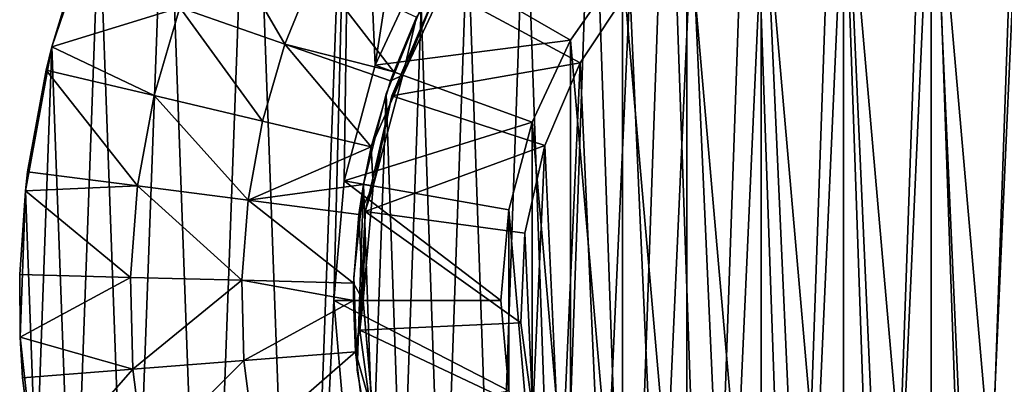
# Model space of a CAD drawing. Header units: millimetres. Extents: x 1 to 103, y -51 to 51.
# Tile 5 of 16: x 1 to 51, y -4 to 14. Entities that reach past the tile are written whole.
import ezdxf

# ---------------------------------------------------------------- set-up
doc = ezdxf.new("R2010")
doc.units = ezdxf.units.MM
doc.header["$LTSCALE"] = 25.4
doc.layers.get('0').update_dxf_attribs({"true_color": 0xff5454})

# ---------------------------------------------------------------- blocks, each defined once
blk = doc.blocks.new('HELIOS-LED-8991-8992.STL')
at = {"color": 7, "true_color": 0xffffff}
mesh = blk.add_polyface(dxfattribs=at)
corners = [(14.845, -35.398, 3.674), (17.092, -6.078, 3.674), (16.561, 0, 3.674), (20.391, -40.366, 3.674), (18.671, -11.971, 3.674), (21.25, -17.5, 3.674), (26.6, -44.475, 3.674), (24.749, -22.498, 3.674), (29.063, -26.812, 3.674), (33.342, -47.635, 3.674), (34.061, -30.311, 3.674), (40.472, -49.78, 3.674), (39.59, -32.889, 3.674), (45.483, -34.468, 3.674), (47.838, -50.864, 3.674), (51.561, -35, 3.674), (55.283, -50.864, 3.674), (57.638, -34.468, 3.674), (62.649, -49.78, 3.674), (63.531, -32.889, 3.674), (69.779, -47.635, 3.674), (69.061, -30.311, 3.674), (74.058, -26.812, 3.674), (76.521, -44.475, 3.674), (78.372, -22.498, 3.674), (82.73, -40.366, 3.674), (81.871, -17.5, 3.674), (84.45, -11.971, 3.674), (88.276, -35.398, 3.674), (86.029, -6.078, 3.674), (86.561, 0, 3.674), (1.409, -9.263, 3.674), (0.866, 5.578, 3.674), (0.595, -1.863, 3.674), (2.219, 12.9, 3.674), (3.292, -16.467, 3.674), (4.623, 19.946, 3.674), (6.204, -23.319, 3.674), (8.027, 26.568, 3.674), (10.083, -29.675, 3.674), (12.36, 32.623, 3.674), (17.527, 37.983, 3.674), (17.092, 6.078, 3.674), (18.671, 11.971, 3.674), (23.42, 42.534, 3.674), (21.25, 17.5, 3.674), (24.749, 22.498, 3.674), (29.913, 46.178, 3.674), (29.063, 26.812, 3.674), (34.061, 30.311, 3.674), (36.867, 48.838, 3.674), (39.59, 32.889, 3.674), (44.135, 50.457, 3.674), (45.483, 34.468, 3.674), (51.561, 51, 3.674), (51.561, 35, 3.674), (57.638, 34.468, 3.674), (58.986, 50.457, 3.674), (63.531, 32.889, 3.674), (66.254, 48.838, 3.674), (69.061, 30.311, 3.674), (73.208, 46.178, 3.674), (74.058, 26.812, 3.674), (79.701, 42.534, 3.674), (78.372, 22.498, 3.674), (81.871, 17.5, 3.674), (85.594, 37.983, 3.674), (84.45, 11.971, 3.674), (86.029, 6.078, 3.674), (90.762, 32.623, 3.674), (93.038, -29.675, 3.674), (95.094, 26.568, 3.674), (96.917, -23.319, 3.674), (98.498, 19.946, 3.674), (99.829, -16.467, 3.674), (100.902, 12.9, 3.674), (101.712, -9.263, 3.674), (102.255, 5.578, 3.674), (102.526, -1.863, 3.674)]
mesh.append_faces([[corners[k] for k in face] for face in [(31, 32, 33), (77, 76, 78)]], dxfattribs={"vtx0": -1, "color": 7})
mesh.append_faces([[corners[k] for k in face] for face in [(1, 3, 4), (4, 3, 5), (5, 6, 7), (7, 6, 8), (8, 9, 10), (10, 11, 12), (12, 11, 13), (13, 14, 15), (15, 16, 17), (17, 18, 19), (19, 20, 21), (21, 20, 22), (22, 23, 24), (24, 25, 26), (26, 25, 27), (27, 28, 29), (29, 28, 30), (32, 31, 34), (34, 35, 36), (36, 37, 38), (38, 39, 40), (40, 0, 41), (41, 43, 44), (44, 46, 47), (47, 49, 50), (50, 51, 52), (52, 53, 54), (54, 56, 57), (57, 58, 59), (59, 60, 61), (61, 62, 63), (63, 65, 66), (66, 68, 69), (69, 70, 71), (71, 72, 73), (73, 74, 75), (75, 76, 77)]], dxfattribs={"vtx0": -1, "vtx1": -1, "color": 7})
mesh.append_faces([[corners[k] for k in face] for face in [(41, 0, 2), (69, 30, 28)]], dxfattribs={"vtx0": -1, "vtx1": -1, "vtx2": -1, "color": 7})
mesh.append_faces([[corners[k] for k in face] for face in [(0, 1, 2), (1, 0, 3), (5, 3, 6), (8, 6, 9), (10, 9, 11), (13, 11, 14), (15, 14, 16), (17, 16, 18), (19, 18, 20), (22, 20, 23), (24, 23, 25), (27, 25, 28), (34, 31, 35), (36, 35, 37), (38, 37, 39), (40, 39, 0), (41, 2, 42), (41, 42, 43), (44, 43, 45), (44, 45, 46), (47, 46, 48), (47, 48, 49), (50, 49, 51), (52, 51, 53), (54, 53, 55), (54, 55, 56), (57, 56, 58), (59, 58, 60), (61, 60, 62), (63, 62, 64), (63, 64, 65), (66, 65, 67), (66, 67, 68), (69, 68, 30), (69, 28, 70), (71, 70, 72), (73, 72, 74), (75, 74, 76)]], dxfattribs={"vtx0": -1, "vtx2": -1, "color": 7})
mesh = blk.add_polyface(dxfattribs=at)
corners = [(17.747, -3.554, 7.174), (18.077, 5.904, 7.174), (17.581, 1.187, 7.174), (18.57, -8.225, 7.174), (19.225, 10.507, 7.174), (20.036, -12.737, 7.174), (21.002, 14.905, 7.174), (22.116, -17, 7.174), (23.373, 19.013, 7.174), (24.768, -20.932, 7.174), (26.294, 22.75, 7.174), (27.942, -24.458, 7.174), (29.706, 26.046, 7.174), (31.576, -27.507, 7.174), (33.543, 28.834, 7.174), (35.598, -30.02, 7.174), (37.731, 31.061, 7.174), (39.932, -31.95, 7.174), (42.189, 32.683, 7.174), (44.492, -33.257, 7.174), (46.829, 33.669, 7.174), (49.189, -33.917, 7.174), (51.561, 34, 7.174), (51.561, -34, 7.174), (53.932, -33.917, 7.174), (56.292, 33.669, 7.174), (58.63, -33.257, 7.174), (60.932, 32.683, 7.174), (63.189, -31.95, 7.174), (65.39, 31.061, 7.174), (67.523, -30.02, 7.174), (69.578, 28.834, 7.174), (71.545, -27.507, 7.174), (73.415, 26.046, 7.174), (75.179, -24.458, 7.174), (76.827, 22.75, 7.174), (78.353, -20.932, 7.174), (79.748, 19.013, 7.174), (81.005, -17, 7.174), (82.12, 14.905, 7.174), (83.085, -12.737, 7.174), (83.896, 10.507, 7.174), (84.551, -8.225, 7.174), (85.044, 5.904, 7.174), (85.374, -3.554, 7.174), (85.54, 1.187, 7.174)]
mesh.append_faces([[corners[k] for k in face] for face in [(0, 1, 2), (43, 44, 45)]], dxfattribs={"vtx0": -1, "color": 7})
mesh.append_faces([[corners[k] for k in face] for face in [(1, 3, 4), (4, 5, 6), (6, 7, 8), (8, 9, 10), (10, 11, 12), (12, 13, 14), (14, 15, 16), (16, 17, 18), (18, 19, 20), (20, 21, 22), (22, 24, 25), (25, 26, 27), (27, 28, 29), (29, 30, 31), (31, 32, 33), (33, 34, 35), (35, 36, 37), (37, 38, 39), (39, 40, 41), (41, 42, 43)]], dxfattribs={"vtx0": -1, "vtx1": -1, "color": 7})
mesh.append_faces([[corners[k] for k in face] for face in [(1, 0, 3), (4, 3, 5), (6, 5, 7), (8, 7, 9), (10, 9, 11), (12, 11, 13), (14, 13, 15), (16, 15, 17), (18, 17, 19), (20, 19, 21), (22, 21, 23), (22, 23, 24), (25, 24, 26), (27, 26, 28), (29, 28, 30), (31, 30, 32), (33, 32, 34), (35, 34, 36), (37, 36, 38), (39, 38, 40), (41, 40, 42), (43, 42, 44)]], dxfattribs={"vtx0": -1, "vtx2": -1, "color": 7})
mesh = blk.add_polyface(dxfattribs=at)
corners = [(18.077, 5.904, 6.174), (17.747, -3.554, 6.174), (17.581, 1.187, 6.174), (18.57, -8.225, 6.174), (19.225, 10.507, 6.174), (20.036, -12.737, 6.174), (21.002, 14.905, 6.174), (22.116, -17, 6.174), (23.373, 19.013, 6.174), (24.768, -20.932, 6.174), (26.294, 22.75, 6.174), (27.942, -24.458, 6.174), (29.706, 26.046, 6.174), (31.576, -27.507, 6.174), (33.543, 28.834, 6.174), (35.598, -30.02, 6.174), (37.731, 31.061, 6.174), (39.932, -31.95, 6.174), (42.189, 32.683, 6.174), (44.492, -33.257, 6.174), (46.829, 33.669, 6.174), (49.189, -33.917, 6.174), (51.561, 34, 6.174), (51.561, -34, 6.174), (56.292, 33.669, 6.174), (53.932, -33.917, 6.174), (58.63, -33.257, 6.174), (60.932, 32.683, 6.174), (63.189, -31.95, 6.174), (65.39, 31.061, 6.174), (67.523, -30.02, 6.174), (69.578, 28.834, 6.174), (71.545, -27.507, 6.174), (73.415, 26.046, 6.174), (75.179, -24.458, 6.174), (76.827, 22.75, 6.174), (78.353, -20.932, 6.174), (79.748, 19.013, 6.174), (81.005, -17, 6.174), (82.12, 14.905, 6.174), (83.085, -12.737, 6.174), (83.896, 10.507, 6.174), (84.551, -8.225, 6.174), (85.044, 5.904, 6.174), (85.374, -3.554, 6.174), (85.54, 1.187, 6.174)]
mesh.append_faces([[corners[k] for k in face] for face in [(0, 1, 2), (44, 43, 45)]], dxfattribs={"vtx0": -1, "color": 7})
mesh.append_faces([[corners[k] for k in face] for face in [(1, 0, 3), (3, 4, 5), (5, 6, 7), (7, 8, 9), (9, 10, 11), (11, 12, 13), (13, 14, 15), (15, 16, 17), (17, 18, 19), (19, 20, 21), (21, 22, 23), (23, 24, 25), (25, 24, 26), (26, 27, 28), (28, 29, 30), (30, 31, 32), (32, 33, 34), (34, 35, 36), (36, 37, 38), (38, 39, 40), (40, 41, 42), (42, 43, 44)]], dxfattribs={"vtx0": -1, "vtx1": -1, "color": 7})
mesh.append_faces([[corners[k] for k in face] for face in [(3, 0, 4), (5, 4, 6), (7, 6, 8), (9, 8, 10), (11, 10, 12), (13, 12, 14), (15, 14, 16), (17, 16, 18), (19, 18, 20), (21, 20, 22), (23, 22, 24), (26, 24, 27), (28, 27, 29), (30, 29, 31), (32, 31, 33), (34, 33, 35), (36, 35, 37), (38, 37, 39), (40, 39, 41), (42, 41, 43)]], dxfattribs={"vtx0": -1, "vtx2": -1, "color": 7})
mesh = blk.add_polyface(dxfattribs=at)
corners = [(18.705, -7.499, 6.174), (18.061, 0, 6.174), (17.894, -1.512, 6.174), (18.569, -5.817, 6.174), (20.081, -11.458, 6.174), (20.572, -13.245, 6.174), (22.549, -16.75, 6.174), (23.435, -18.565, 6.174), (25.898, -21.533, 6.174), (27.202, -23.289, 6.174), (30.027, -25.662, 6.174), (31.752, -27.264, 6.174), (34.811, -29.012, 6.174), (36.939, -30.363, 6.174), (40.103, -31.48, 6.174), (42.595, -32.486, 6.174), (45.743, -32.991, 6.174), (48.54, -33.564, 6.174), (51.561, -33.5, 6.174), (54.581, -33.564, 6.174), (57.378, -32.991, 6.174), (60.526, -32.486, 6.174), (63.018, -31.48, 6.174), (66.182, -30.363, 6.174), (68.311, -29.012, 6.174), (71.369, -27.264, 6.174), (73.094, -25.662, 6.174), (75.919, -23.289, 6.174), (77.223, -21.533, 6.174), (79.686, -18.565, 6.174), (80.572, -16.75, 6.174), (82.549, -13.245, 6.174), (83.04, -11.458, 6.174), (84.416, -7.499, 6.174), (84.552, -5.817, 6.174), (85.227, -1.512, 6.174), (85.061, 0, 6.174), (18.165, 4.524, 6.174), (18.569, 5.817, 6.174), (19.51, 10.414, 6.174), (20.081, 11.458, 6.174), (21.884, 15.969, 6.174), (22.549, 16.75, 6.174), (25.213, 21.012, 6.174), (25.898, 21.533, 6.174), (29.388, 25.379, 6.174), (30.027, 25.662, 6.174), (34.276, 28.93, 6.174), (34.811, 29.012, 6.174), (39.719, 31.551, 6.174), (40.103, 31.48, 6.174), (45.543, 33.158, 6.174), (45.743, 32.991, 6.174), (51.561, 33.7, 6.174), (51.561, 33.5, 6.174), (57.378, 32.991, 6.174), (57.578, 33.158, 6.174), (63.018, 31.48, 6.174), (63.402, 31.551, 6.174), (68.311, 29.012, 6.174), (68.845, 28.93, 6.174), (73.094, 25.662, 6.174), (73.733, 25.379, 6.174), (77.223, 21.533, 6.174), (77.908, 21.012, 6.174), (80.572, 16.75, 6.174), (81.237, 15.969, 6.174), (83.04, 11.458, 6.174), (83.611, 10.414, 6.174), (84.552, 5.817, 6.174), (84.956, 4.524, 6.174)]
mesh.append_faces([[corners[k] for k in face] for face in [(0, 1, 2), (1, 0, 3), (3, 0, 4), (4, 5, 6), (6, 7, 8), (8, 9, 10), (10, 11, 12), (12, 13, 14), (14, 15, 16), (16, 17, 18), (18, 19, 20), (20, 21, 22), (22, 23, 24), (24, 25, 26), (26, 27, 28), (28, 29, 30), (30, 31, 32), (32, 33, 34), (34, 35, 36), (37, 38, 39), (39, 40, 41), (41, 42, 43), (43, 44, 45), (45, 46, 47), (47, 48, 49), (49, 50, 51), (51, 52, 53), (53, 55, 56), (56, 57, 58), (58, 59, 60), (60, 61, 62), (62, 63, 64), (64, 65, 66), (66, 67, 68), (68, 69, 70), (70, 36, 35)]], dxfattribs={"vtx0": -1, "vtx1": -1, "color": 7})
mesh.append_faces([[corners[k] for k in face] for face in [(4, 0, 5), (6, 5, 7), (8, 7, 9), (10, 9, 11), (12, 11, 13), (14, 13, 15), (16, 15, 17), (18, 17, 19), (20, 19, 21), (22, 21, 23), (24, 23, 25), (26, 25, 27), (28, 27, 29), (30, 29, 31), (32, 31, 33), (34, 33, 35), (1, 37, 2), (37, 1, 38), (39, 38, 40), (41, 40, 42), (43, 42, 44), (45, 44, 46), (47, 46, 48), (49, 48, 50), (51, 50, 52), (53, 52, 54), (53, 54, 55), (56, 55, 57), (58, 57, 59), (60, 59, 61), (62, 61, 63), (64, 63, 65), (66, 65, 67), (68, 67, 69), (70, 69, 36)]], dxfattribs={"vtx0": -1, "vtx2": -1, "color": 7})
mesh = blk.add_polyface(dxfattribs=at)
corners = [(25.463, -4.602, 51.174), (25.463, 4.602, 51.174), (25.061, 0, 51.174), (26.659, -9.064, 51.174), (26.659, 9.064, 51.174), (28.611, -13.25, 51.174), (28.611, 13.25, 51.174), (31.26, -17.034, 51.174), (31.26, 17.034, 51.174), (34.527, -20.3, 51.174), (34.527, 20.3, 51.174), (38.311, -22.95, 51.174), (38.311, 22.95, 51.174), (42.497, -24.902, 51.174), (42.497, 24.902, 51.174), (46.959, -26.097, 51.174), (46.959, 26.097, 51.174), (51.561, -26.5, 51.174), (51.561, 26.5, 51.174), (56.162, -26.097, 51.174), (56.162, 26.097, 51.174), (60.624, -24.902, 51.174), (60.624, 24.902, 51.174), (64.811, -22.95, 51.174), (64.811, 22.95, 51.174), (68.594, -20.3, 51.174), (68.594, 20.3, 51.174), (71.861, -17.034, 51.174), (71.861, 17.034, 51.174), (74.51, -13.25, 51.174), (74.51, 13.25, 51.174), (76.462, -9.064, 51.174), (76.462, 9.064, 51.174), (77.658, -4.602, 51.174), (77.658, 4.602, 51.174), (78.061, 0, 51.174)]
mesh.append_faces([[corners[k] for k in face] for face in [(0, 1, 2), (34, 33, 35)]], dxfattribs={"vtx0": -1, "color": 7})
mesh.append_faces([[corners[k] for k in face] for face in [(1, 3, 4), (4, 5, 6), (6, 7, 8), (8, 9, 10), (10, 11, 12), (12, 13, 14), (14, 15, 16), (16, 17, 18), (18, 19, 20), (20, 21, 22), (22, 23, 24), (24, 25, 26), (26, 27, 28), (28, 29, 30), (30, 31, 32), (32, 33, 34)]], dxfattribs={"vtx0": -1, "vtx1": -1, "color": 7})
mesh.append_faces([[corners[k] for k in face] for face in [(1, 0, 3), (4, 3, 5), (6, 5, 7), (8, 7, 9), (10, 9, 11), (12, 11, 13), (14, 13, 15), (16, 15, 17), (18, 17, 19), (20, 19, 21), (22, 21, 23), (24, 23, 25), (26, 25, 27), (28, 27, 29), (30, 29, 31), (32, 31, 33)]], dxfattribs={"vtx0": -1, "vtx2": -1, "color": 7})
mesh = blk.add_polyface(dxfattribs=at)
corners = [(26.291, 3.423, 50.174), (26.7, -5.674, 50.174), (26.086, -1.144, 50.174), (27.309, 7.88, 50.174), (28.113, -10.022, 50.174), (29.105, 12.084, 50.174), (30.279, -14.048, 50.174), (31.624, 15.899, 50.174), (33.129, -17.622, 50.174), (34.783, 19.203, 50.174), (36.572, -20.63, 50.174), (38.482, 21.89, 50.174), (40.496, -22.975, 50.174), (42.6, 23.874, 50.174), (44.777, -24.581, 50.174), (47.007, 25.09, 50.174), (49.275, -25.397, 50.174), (51.561, 25.5, 50.174), (53.846, -25.397, 50.174), (56.114, 25.09, 50.174), (58.344, -24.581, 50.174), (60.521, 23.874, 50.174), (62.625, -22.975, 50.174), (64.639, 21.89, 50.174), (66.549, -20.63, 50.174), (68.338, 19.203, 50.174), (69.992, -17.622, 50.174), (71.497, 15.899, 50.174), (72.842, -14.048, 50.174), (74.016, 12.084, 50.174), (75.008, -10.022, 50.174), (75.812, 7.88, 50.174), (76.421, -5.674, 50.174), (76.83, 3.423, 50.174), (77.035, -1.144, 50.174)]
mesh.append_faces([[corners[k] for k in face] for face in [(0, 1, 2), (32, 33, 34)]], dxfattribs={"vtx0": -1, "color": 7})
mesh.append_faces([[corners[k] for k in face] for face in [(1, 3, 4), (4, 5, 6), (6, 7, 8), (8, 9, 10), (10, 11, 12), (12, 13, 14), (14, 15, 16), (16, 17, 18), (18, 19, 20), (20, 21, 22), (22, 23, 24), (24, 25, 26), (26, 27, 28), (28, 29, 30), (30, 31, 32)]], dxfattribs={"vtx0": -1, "vtx1": -1, "color": 7})
mesh.append_faces([[corners[k] for k in face] for face in [(1, 0, 3), (4, 3, 5), (6, 5, 7), (8, 7, 9), (10, 9, 11), (12, 11, 13), (14, 13, 15), (16, 15, 17), (18, 17, 19), (20, 19, 21), (22, 21, 23), (24, 23, 25), (26, 25, 27), (28, 27, 29), (30, 29, 31), (32, 31, 33)]], dxfattribs={"vtx0": -1, "vtx2": -1, "color": 7})
mesh = blk.add_polyface(dxfattribs=at)
corners = [(31.26, 17.034, 51.174), (21.25, 17.5, 3.674), (28.611, 13.25, 51.174), (24.749, 22.498, 3.674)]
mesh.append_faces([[corners[k] for k in face] for face in [(0, 1, 2), (1, 0, 3)]], dxfattribs={"vtx0": -1, "color": 7})
mesh = blk.add_polyface(dxfattribs=at)
corners = [(21.884, 15.969, 6.174), (31.624, 15.899, 50.174), (29.105, 12.084, 50.174), (25.213, 21.012, 6.174)]
mesh.append_faces([[corners[k] for k in face] for face in [(0, 1, 2), (1, 0, 3)]], dxfattribs={"vtx0": -1, "color": 7})
mesh = blk.add_polyface(dxfattribs=at)
corners = [(4.623, 19.946, 3.674), (3.392, 16.756, 2.674), (2.219, 12.9, 3.674)]
mesh.append_faces([[corners[k] for k in face] for face in [(0, 1, 2)]], dxfattribs={"color": 7})
mesh = blk.add_polyface(dxfattribs=at)
corners = [(10.479, 19.228, 1.905), (14.075, 13.039, 1.405), (8.719, 14.902, 1.905), (15.615, 16.824, 1.405)]
mesh.append_faces([[corners[k] for k in face] for face in [(0, 1, 2), (1, 0, 3)]], dxfattribs={"vtx0": -1, "color": 7})
mesh = blk.add_polyface(dxfattribs=at)
corners = [(28.611, 13.25, 51.174), (18.671, 11.971, 3.674), (26.659, 9.064, 51.174), (21.25, 17.5, 3.674)]
mesh.append_faces([[corners[k] for k in face] for face in [(0, 1, 2), (1, 0, 3)]], dxfattribs={"vtx0": -1, "color": 7})
mesh = blk.add_polyface(dxfattribs=at)
corners = [(8.719, 14.902, 1.905), (2.219, 12.9, 2.674), (3.392, 16.756, 2.674)]
mesh.append_faces([[corners[k] for k in face] for face in [(0, 1, 2)]], dxfattribs={"color": 7})
mesh = blk.add_polyface(dxfattribs=at)
corners = [(3.392, 16.756, 2.674), (2.219, 12.9, 2.674), (2.219, 12.9, 3.674)]
mesh.append_faces([[corners[k] for k in face] for face in [(0, 1, 2)]], dxfattribs={"color": 7})
mesh = blk.add_polyface(dxfattribs=at)
corners = [(15.615, 16.824, 1.405), (19.611, 11.629, 1.174), (14.075, 13.039, 1.405), (20.767, 14.413, 1.174)]
mesh.append_faces([[corners[k] for k in face] for face in [(0, 1, 2), (1, 0, 3)]], dxfattribs={"vtx0": -1, "color": 7})
mesh = blk.add_polyface(dxfattribs=at)
corners = [(22.549, 16.75, 6.174), (20.081, 11.458, 6.174), (20.767, 14.413, 1.174)]
mesh.append_faces([[corners[k] for k in face] for face in [(0, 1, 2)]], dxfattribs={"color": 7})
mesh = blk.add_polyface(dxfattribs=at)
corners = [(19.51, 10.414, 6.174), (29.105, 12.084, 50.174), (27.309, 7.88, 50.174), (21.884, 15.969, 6.174)]
mesh.append_faces([[corners[k] for k in face] for face in [(0, 1, 2), (1, 0, 3)]], dxfattribs={"vtx0": -1, "color": 7})
mesh = blk.add_polyface(dxfattribs=at)
corners = [(8.719, 14.902, 1.905), (7.414, 10.418, 1.905), (2.219, 12.9, 2.674)]
mesh.append_faces([[corners[k] for k in face] for face in [(0, 1, 2)]], dxfattribs={"color": 7})
mesh = blk.add_polyface(dxfattribs=at)
corners = [(8.719, 14.902, 1.905), (12.933, 9.116, 1.405), (7.414, 10.418, 1.905), (14.075, 13.039, 1.405)]
mesh.append_faces([[corners[k] for k in face] for face in [(0, 1, 2), (1, 0, 3)]], dxfattribs={"vtx0": -1, "color": 7})
mesh = blk.add_polyface(dxfattribs=at)
corners = [(21.002, 14.905, 7.174), (19.225, 10.507, 6.174), (19.225, 10.507, 7.174), (21.002, 14.905, 6.174)]
mesh.append_faces([[corners[k] for k in face] for face in [(0, 1, 2), (1, 0, 3)]], dxfattribs={"vtx0": -1, "color": 7})
mesh = blk.add_polyface(dxfattribs=at)
corners = [(20.767, 14.413, 1.174), (20.081, 11.458, 6.174), (19.611, 11.629, 1.174)]
mesh.append_faces([[corners[k] for k in face] for face in [(0, 1, 2)]], dxfattribs={"color": 7})
mesh = blk.add_polyface(dxfattribs=at)
corners = [(14.075, 13.039, 1.405), (18.47, 7.809, 1.174), (12.933, 9.116, 1.405), (19.448, 11.17, 1.174)]
mesh.append_faces([[corners[k] for k in face] for face in [(0, 1, 2), (1, 0, 3)]], dxfattribs={"vtx0": -1, "color": 7})
mesh = blk.add_polyface(dxfattribs=at)
corners = [(19.611, 11.629, 1.174), (19.448, 11.17, 1.174), (14.075, 13.039, 1.405)]
mesh.append_faces([[corners[k] for k in face] for face in [(0, 1, 2)]], dxfattribs={"color": 7})
mesh = blk.add_polyface(dxfattribs=at)
corners = [(2.219, 12.9, 3.674), (1.924, 11.714, 2.674), (0.866, 5.578, 3.674)]
mesh.append_faces([[corners[k] for k in face] for face in [(0, 1, 2)]], dxfattribs={"color": 7})
mesh = blk.add_polyface(dxfattribs=at)
corners = [(7.414, 10.418, 1.905), (1.924, 11.714, 2.674), (2.219, 12.9, 2.674)]
mesh.append_faces([[corners[k] for k in face] for face in [(0, 1, 2)]], dxfattribs={"color": 7})
mesh = blk.add_polyface(dxfattribs=at)
corners = [(2.219, 12.9, 2.674), (1.924, 11.714, 2.674), (2.219, 12.9, 3.674)]
mesh.append_faces([[corners[k] for k in face] for face in [(0, 1, 2)]], dxfattribs={"color": 7})
mesh = blk.add_polyface(dxfattribs=at)
corners = [(1.924, 11.714, 2.674), (0.983, 6.548, 2.674), (0.866, 5.578, 3.674)]
mesh.append_faces([[corners[k] for k in face] for face in [(0, 1, 2)]], dxfattribs={"color": 7})
mesh = blk.add_polyface(dxfattribs=at)
corners = [(1.924, 11.714, 2.674), (6.577, 5.824, 1.905), (0.983, 6.548, 2.674), (7.414, 10.418, 1.905)]
mesh.append_faces([[corners[k] for k in face] for face in [(0, 1, 2), (1, 0, 3)]], dxfattribs={"vtx0": -1, "color": 7})
mesh = blk.add_polyface(dxfattribs=at)
corners = [(26.659, 9.064, 51.174), (17.092, 6.078, 3.674), (25.463, 4.602, 51.174), (18.671, 11.971, 3.674)]
mesh.append_faces([[corners[k] for k in face] for face in [(0, 1, 2), (1, 0, 3)]], dxfattribs={"vtx0": -1, "color": 7})
mesh = blk.add_polyface(dxfattribs=at)
corners = [(19.611, 11.629, 1.174), (20.081, 11.458, 6.174), (19.448, 11.17, 1.174)]
mesh.append_faces([[corners[k] for k in face] for face in [(0, 1, 2)]], dxfattribs={"color": 7})
mesh = blk.add_polyface(dxfattribs=at)
corners = [(20.081, 11.458, 6.174), (18.47, 7.809, 1.174), (19.448, 11.17, 1.174)]
mesh.append_faces([[corners[k] for k in face] for face in [(0, 1, 2)]], dxfattribs={"color": 7})
mesh = blk.add_polyface(dxfattribs=at)
corners = [(20.081, 11.458, 6.174), (18.569, 5.817, 6.174), (18.47, 7.809, 1.174)]
mesh.append_faces([[corners[k] for k in face] for face in [(0, 1, 2)]], dxfattribs={"color": 7})
mesh = blk.add_polyface(dxfattribs=at)
corners = [(7.414, 10.418, 1.905), (12.201, 5.096, 1.405), (6.577, 5.824, 1.905), (12.933, 9.116, 1.405)]
mesh.append_faces([[corners[k] for k in face] for face in [(0, 1, 2), (1, 0, 3)]], dxfattribs={"vtx0": -1, "color": 7})
mesh = blk.add_polyface(dxfattribs=at)
corners = [(19.225, 10.507, 7.174), (18.077, 5.904, 6.174), (18.077, 5.904, 7.174), (19.225, 10.507, 6.174)]
mesh.append_faces([[corners[k] for k in face] for face in [(0, 1, 2), (1, 0, 3)]], dxfattribs={"vtx0": -1, "color": 7})
mesh = blk.add_polyface(dxfattribs=at)
corners = [(18.165, 4.524, 6.174), (27.309, 7.88, 50.174), (26.291, 3.423, 50.174), (19.51, 10.414, 6.174)]
mesh.append_faces([[corners[k] for k in face] for face in [(0, 1, 2), (1, 0, 3)]], dxfattribs={"vtx0": -1, "color": 7})
mesh = blk.add_polyface(dxfattribs=at)
corners = [(18.47, 7.809, 1.174), (12.201, 5.096, 1.405), (12.933, 9.116, 1.405)]
mesh.append_faces([[corners[k] for k in face] for face in [(0, 1, 2)]], dxfattribs={"color": 7})
mesh = blk.add_polyface(dxfattribs=at)
corners = [(18.47, 7.809, 1.174), (18.077, 5.904, 1.174), (12.201, 5.096, 1.405)]
mesh.append_faces([[corners[k] for k in face] for face in [(0, 1, 2)]], dxfattribs={"color": 7})
mesh = blk.add_polyface(dxfattribs=at)
corners = [(18.47, 7.809, 1.174), (18.569, 5.817, 6.174), (18.077, 5.904, 1.174)]
mesh.append_faces([[corners[k] for k in face] for face in [(0, 1, 2)]], dxfattribs={"color": 7})
mesh = blk.add_polyface(dxfattribs=at)
corners = [(6.577, 5.824, 1.905), (0.866, 5.578, 2.674), (0.983, 6.548, 2.674)]
mesh.append_faces([[corners[k] for k in face] for face in [(0, 1, 2)]], dxfattribs={"color": 7})
mesh = blk.add_polyface(dxfattribs=at)
corners = [(0.983, 6.548, 2.674), (0.866, 5.578, 2.674), (0.866, 5.578, 3.674)]
mesh.append_faces([[corners[k] for k in face] for face in [(0, 1, 2)]], dxfattribs={"color": 7})
mesh = blk.add_polyface(dxfattribs=at)
corners = [(25.061, 0, 51.174), (17.092, 6.078, 3.674), (16.561, 0, 3.674), (25.463, 4.602, 51.174)]
mesh.append_faces([[corners[k] for k in face] for face in [(0, 1, 2), (1, 0, 3)]], dxfattribs={"vtx0": -1, "color": 7})
mesh = blk.add_polyface(dxfattribs=at)
corners = [(6.216, 1.168, 1.905), (0.577, 1.313, 2.674), (0.866, 5.578, 2.674)]
mesh.append_faces([[corners[k] for k in face] for face in [(0, 1, 2)]], dxfattribs={"color": 7})
mesh = blk.add_polyface(dxfattribs=at)
corners = [(0.866, 5.578, 2.674), (0.577, 1.313, 2.674), (0.866, 5.578, 3.674)]
mesh.append_faces([[corners[k] for k in face] for face in [(0, 1, 2)]], dxfattribs={"color": 7})
mesh = blk.add_polyface(dxfattribs=at)
corners = [(0.866, 5.578, 3.674), (0.577, 1.313, 2.674), (0.595, -1.863, 3.674)]
mesh.append_faces([[corners[k] for k in face] for face in [(0, 1, 2)]], dxfattribs={"color": 7})
mesh = blk.add_polyface(dxfattribs=at)
corners = [(6.577, 5.824, 1.905), (6.216, 1.168, 1.905), (0.866, 5.578, 2.674)]
mesh.append_faces([[corners[k] for k in face] for face in [(0, 1, 2)]], dxfattribs={"color": 7})
mesh = blk.add_polyface(dxfattribs=at)
corners = [(6.577, 5.824, 1.905), (11.885, 1.022, 1.405), (6.216, 1.168, 1.905), (12.201, 5.096, 1.405)]
mesh.append_faces([[corners[k] for k in face] for face in [(0, 1, 2), (1, 0, 3)]], dxfattribs={"vtx0": -1, "color": 7})
mesh = blk.add_polyface(dxfattribs=at)
corners = [(18.077, 5.904, 1.174), (17.842, 4.366, 1.174), (12.201, 5.096, 1.405)]
mesh.append_faces([[corners[k] for k in face] for face in [(0, 1, 2)]], dxfattribs={"color": 7})
mesh = blk.add_polyface(dxfattribs=at)
corners = [(18.077, 5.904, 7.174), (17.581, 1.187, 6.174), (17.581, 1.187, 7.174), (18.077, 5.904, 6.174)]
mesh.append_faces([[corners[k] for k in face] for face in [(0, 1, 2), (1, 0, 3)]], dxfattribs={"vtx0": -1, "color": 7})
mesh = blk.add_polyface(dxfattribs=at)
corners = [(18.077, 5.904, 1.174), (18.569, 5.817, 6.174), (17.842, 4.366, 1.174)]
mesh.append_faces([[corners[k] for k in face] for face in [(0, 1, 2)]], dxfattribs={"color": 7})
mesh = blk.add_polyface(dxfattribs=at)
corners = [(18.569, 5.817, 6.174), (18.061, 0, 6.174), (17.842, 4.366, 1.174)]
mesh.append_faces([[corners[k] for k in face] for face in [(0, 1, 2)]], dxfattribs={"color": 7})
mesh = blk.add_polyface(dxfattribs=at)
corners = [(12.201, 5.096, 1.405), (17.572, 0.875, 1.174), (11.885, 1.022, 1.405), (17.842, 4.366, 1.174)]
mesh.append_faces([[corners[k] for k in face] for face in [(0, 1, 2), (1, 0, 3)]], dxfattribs={"vtx0": -1, "color": 7})
mesh = blk.add_polyface(dxfattribs=at)
corners = [(18.165, 4.524, 6.174), (26.086, -1.144, 50.174), (17.894, -1.512, 6.174), (26.291, 3.423, 50.174)]
mesh.append_faces([[corners[k] for k in face] for face in [(0, 1, 2), (1, 0, 3)]], dxfattribs={"vtx0": -1, "color": 7})
mesh = blk.add_polyface(dxfattribs=at)
corners = [(17.842, 4.366, 1.174), (18.061, 0, 6.174), (17.572, 0.875, 1.174)]
mesh.append_faces([[corners[k] for k in face] for face in [(0, 1, 2)]], dxfattribs={"color": 7})
mesh = blk.add_polyface(dxfattribs=at)
corners = [(6.216, 1.168, 1.905), (0.595, -1.863, 2.674), (0.577, 1.313, 2.674)]
mesh.append_faces([[corners[k] for k in face] for face in [(0, 1, 2)]], dxfattribs={"color": 7})
mesh = blk.add_polyface(dxfattribs=at)
corners = [(0.577, 1.313, 2.674), (0.595, -1.863, 2.674), (0.595, -1.863, 3.674)]
mesh.append_faces([[corners[k] for k in face] for face in [(0, 1, 2)]], dxfattribs={"color": 7})
mesh = blk.add_polyface(dxfattribs=at)
corners = [(6.337, -3.501, 1.905), (0.595, -1.863, 2.674), (6.216, 1.168, 1.905)]
mesh.append_faces([[corners[k] for k in face] for face in [(0, 1, 2)]], dxfattribs={"color": 7})
mesh = blk.add_polyface(dxfattribs=at)
corners = [(11.885, 1.022, 1.405), (6.337, -3.501, 1.905), (6.216, 1.168, 1.905), (11.991, -3.063, 1.405)]
mesh.append_faces([[corners[k] for k in face] for face in [(0, 1, 2), (1, 0, 3)]], dxfattribs={"vtx0": -1, "color": 7})
mesh = blk.add_polyface(dxfattribs=at)
corners = [(17.561, 0, 1.174), (11.991, -3.063, 1.405), (11.885, 1.022, 1.405), (17.662, -2.624, 1.174)]
mesh.append_faces([[corners[k] for k in face] for face in [(0, 1, 2), (1, 0, 3)]], dxfattribs={"vtx0": -1, "color": 7})
mesh = blk.add_polyface(dxfattribs=at)
corners = [(17.572, 0.875, 1.174), (17.561, 0, 1.174), (11.885, 1.022, 1.405)]
mesh.append_faces([[corners[k] for k in face] for face in [(0, 1, 2)]], dxfattribs={"color": 7})
mesh = blk.add_polyface(dxfattribs=at)
corners = [(17.581, 1.187, 7.174), (17.747, -3.554, 6.174), (17.747, -3.554, 7.174), (17.581, 1.187, 6.174)]
mesh.append_faces([[corners[k] for k in face] for face in [(0, 1, 2), (1, 0, 3)]], dxfattribs={"vtx0": -1, "color": 7})
mesh = blk.add_polyface(dxfattribs=at)
corners = [(17.572, 0.875, 1.174), (18.061, 0, 6.174), (17.561, 0, 1.174)]
mesh.append_faces([[corners[k] for k in face] for face in [(0, 1, 2)]], dxfattribs={"color": 7})
mesh = blk.add_polyface(dxfattribs=at)
corners = [(25.463, -4.602, 51.174), (16.561, 0, 3.674), (17.092, -6.078, 3.674), (25.061, 0, 51.174)]
mesh.append_faces([[corners[k] for k in face] for face in [(0, 1, 2), (1, 0, 3)]], dxfattribs={"vtx0": -1, "color": 7})
mesh = blk.add_polyface(dxfattribs=at)
corners = [(17.561, 0, 1.174), (18.061, 0, 6.174), (17.662, -2.624, 1.174)]
mesh.append_faces([[corners[k] for k in face] for face in [(0, 1, 2)]], dxfattribs={"color": 7})
mesh = blk.add_polyface(dxfattribs=at)
corners = [(18.061, 0, 6.174), (18.569, -5.817, 6.174), (17.662, -2.624, 1.174)]
mesh.append_faces([[corners[k] for k in face] for face in [(0, 1, 2)]], dxfattribs={"color": 7})
mesh = blk.add_polyface(dxfattribs=at)
corners = [(17.894, -1.512, 6.174), (26.7, -5.674, 50.174), (18.705, -7.499, 6.174), (26.086, -1.144, 50.174)]
mesh.append_faces([[corners[k] for k in face] for face in [(0, 1, 2), (1, 0, 3)]], dxfattribs={"vtx0": -1, "color": 7})
mesh = blk.add_polyface(dxfattribs=at)
corners = [(6.337, -3.501, 1.905), (0.713, -3.936, 2.674), (0.595, -1.863, 2.674)]
mesh.append_faces([[corners[k] for k in face] for face in [(0, 1, 2)]], dxfattribs={"color": 7})
mesh = blk.add_polyface(dxfattribs=at)
corners = [(0.595, -1.863, 2.674), (0.713, -3.936, 2.674), (0.595, -1.863, 3.674)]
mesh.append_faces([[corners[k] for k in face] for face in [(0, 1, 2)]], dxfattribs={"color": 7})
mesh = blk.add_polyface(dxfattribs=at)
corners = [(0.595, -1.863, 3.674), (0.713, -3.936, 2.674), (1.409, -9.263, 3.674)]
mesh.append_faces([[corners[k] for k in face] for face in [(0, 1, 2)]], dxfattribs={"color": 7})
mesh = blk.add_polyface(dxfattribs=at)
corners = [(17.662, -2.624, 1.174), (12.515, -7.115, 1.405), (11.991, -3.063, 1.405), (18.077, -5.904, 1.174)]
mesh.append_faces([[corners[k] for k in face] for face in [(0, 1, 2), (1, 0, 3)]], dxfattribs={"vtx0": -1, "color": 7})
mesh = blk.add_polyface(dxfattribs=at)
corners = [(17.662, -2.624, 1.174), (18.569, -5.817, 6.174), (18.077, -5.904, 1.174)]
mesh.append_faces([[corners[k] for k in face] for face in [(0, 1, 2)]], dxfattribs={"color": 7})
mesh = blk.add_polyface(dxfattribs=at)
corners = [(6.337, -3.501, 1.905), (1.387, -9.143, 2.674), (0.713, -3.936, 2.674), (6.936, -8.132, 1.905)]
mesh.append_faces([[corners[k] for k in face] for face in [(0, 1, 2), (1, 0, 3)]], dxfattribs={"vtx0": -1, "color": 7})
mesh = blk.add_polyface(dxfattribs=at)
corners = [(11.991, -3.063, 1.405), (6.936, -8.132, 1.905), (6.337, -3.501, 1.905), (12.515, -7.115, 1.405)]
mesh.append_faces([[corners[k] for k in face] for face in [(0, 1, 2), (1, 0, 3)]], dxfattribs={"vtx0": -1, "color": 7})
mesh = blk.add_polyface(dxfattribs=at)
corners = [(0.713, -3.936, 2.674), (1.387, -9.143, 2.674), (1.409, -9.263, 3.674)]
mesh.append_faces([[corners[k] for k in face] for face in [(0, 1, 2)]], dxfattribs={"color": 7})
mesh = blk.add_polyface(dxfattribs=at)
corners = [(17.747, -3.554, 7.174), (18.57, -8.225, 6.174), (18.57, -8.225, 7.174), (17.747, -3.554, 6.174)]
mesh.append_faces([[corners[k] for k in face] for face in [(0, 1, 2), (1, 0, 3)]], dxfattribs={"vtx0": -1, "color": 7})

msp = doc.modelspace()

# ---------------------------------------------------------------- block references
at = {"color": 0}
msp.add_blockref('HELIOS-LED-8991-8992.STL', (0, 0), dxfattribs=at)

doc.saveas('drawing.dxf')
